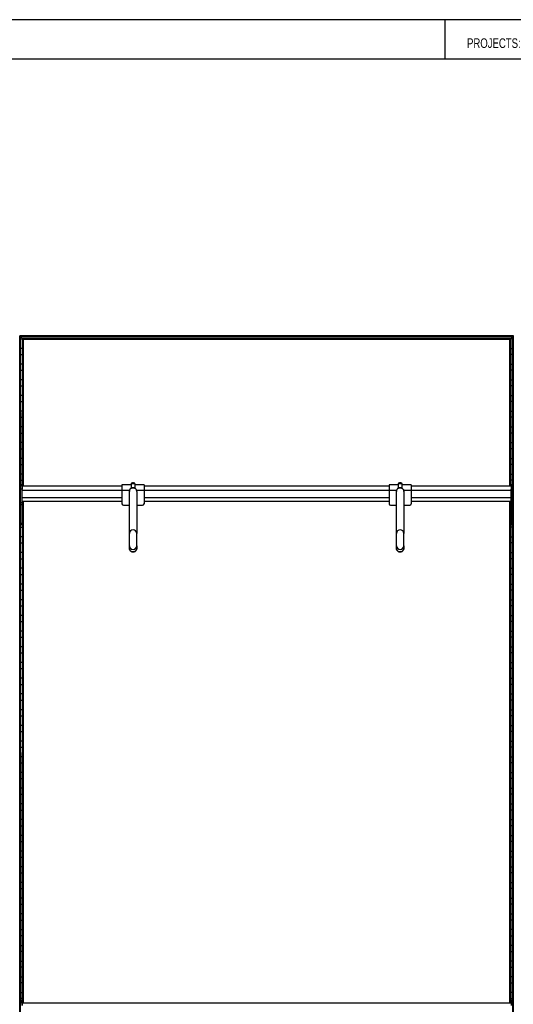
# Model space of a CAD drawing. Header units: millimetres. Extents: x 130 to 5859, y 139 to 4070.
# Tile 3 of 5: x 1668 to 2674, y 2064 to 4070. Entities that reach past the tile are written whole.
import ezdxf

# ---------------------------------------------------------------- set-up
doc = ezdxf.new("R2010")
doc.units = ezdxf.units.MM
doc.header["$LTSCALE"] = 20
doc.layers.add('1轮廓实线层', color=7, linetype='Continuous')
doc.styles.add('SLDTEXTSTYLE1', font='Arial Narrow', dxfattribs={"width": 0.87})

msp = doc.modelspace()

# ---------------------------------------------------------------- linework, layer by layer
at = {"color": 7, "linetype": 'Continuous', "lineweight": 25}
for p, q in [((5806.63, 4070), (130.48, 4070)), ((2534.93, 3990), (2534.93, 4070)), ((130.48, 3990), (5806.63, 3990))]:
    msp.add_line(p, q, dxfattribs=at)
at = {"layer": '1轮廓实线层'}
for p, q in [((2674.22, 3426.29), (1668.48, 3426.29)), ((2673.87, 3425.94), (1668.83, 3425.94)), ((1669.63, 3425.14), (1668.83, 3425.94)), ((1668.83, 1026.64), (1668.83, 3425.94)), ((1668.83, 3425.94), (1669.63, 3425.14)), ((2673.07, 3425.14), (1669.63, 3425.14)), ((1669.63, 3425.14), (1669.63, 1027.44)), ((2672.72, 3424.79), (1669.98, 3424.79)), ((1673.73, 3421.04), (1669.98, 3424.79)), ((1669.98, 1027.79), (1669.98, 3424.79)), ((1673.73, 3421.04), (1669.98, 3424.79)), ((1669.98, 3420.09), (1673.73, 3420.09)), ((2668.97, 3421.04), (1673.73, 3421.04)), ((1673.73, 3421.04), (1673.73, 3119.49)), ((1673.73, 3119.49), (1674.08, 3420.69)), ((2668.62, 3420.69), (1674.08, 3420.69)), ((1674.88, 3419.89), (1674.08, 3420.69)), ((1674.08, 3420.69), (1674.88, 3419.89)), ((2667.82, 3419.89), (1674.88, 3419.89)), ((1674.88, 3419.89), (1675.23, 3119.49)), ((2667.47, 3419.54), (1675.23, 3419.54)), ((1675.93, 3418.84), (1675.23, 3419.54)), ((1675.23, 3119.49), (1675.23, 3419.54)), ((1675.93, 3418.84), (1675.23, 3419.54)), ((1675.93, 3119.49), (1675.93, 3418.84)), ((2666.77, 3418.84), (1675.93, 3418.84)), ((2666.77, 3418.84), (2667.47, 3419.54)), ((2666.77, 3418.84), (2667.47, 3419.54)), ((2666.77, 3119.49), (2666.77, 3418.84)), ((2667.47, 3119.49), (2667.82, 3419.89)), ((2667.47, 3419.54), (2667.47, 3119.49)), ((2667.82, 3419.89), (2668.62, 3420.69)), ((2668.62, 3420.69), (2667.82, 3419.89)), ((2668.62, 3420.69), (2668.97, 3119.49)), ((2668.97, 3421.04), (2672.72, 3424.79)), ((2668.97, 3421.04), (2672.72, 3424.79)), ((2668.97, 3119.49), (2668.97, 3421.04)), ((2672.72, 3420.09), (2668.97, 3420.09)), ((2672.72, 3424.79), (2672.72, 1027.79)), ((2673.07, 3425.14), (2673.87, 3425.94)), ((2673.87, 3425.94), (2673.07, 3425.14)), ((2673.07, 1027.44), (2673.07, 3425.14)), ((2673.87, 3425.94), (2673.87, 1026.64)), ((1673.73, 3400.49), (1669.98, 3400.49)), ((2668.97, 3400.49), (2672.72, 3400.49)), ((1669.98, 3388.09), (1673.73, 3388.09)), ((2672.72, 3388.09), (2668.97, 3388.09)), ((1673.73, 3368.49), (1669.98, 3368.49)), ((1669.98, 3356.09), (1673.73, 3356.09)), ((2668.97, 3368.49), (2672.72, 3368.49)), ((2672.72, 3356.09), (2668.97, 3356.09)), ((1673.73, 3336.49), (1669.98, 3336.49)), ((2668.97, 3336.49), (2672.72, 3336.49)), ((1669.98, 3324.09), (1673.73, 3324.09)), ((2672.72, 3324.09), (2668.97, 3324.09)), ((1673.73, 3304.49), (1669.98, 3304.49)), ((1669.98, 3292.09), (1673.73, 3292.09)), ((2668.97, 3304.49), (2672.72, 3304.49)), ((2672.72, 3292.09), (2668.97, 3292.09)), ((1673.73, 3272.49), (1669.98, 3272.49)), ((2668.97, 3272.49), (2672.72, 3272.49)), ((1669.98, 3260.09), (1673.73, 3260.09)), ((2672.72, 3260.09), (2668.97, 3260.09)), ((1673.73, 3240.49), (1669.98, 3240.49)), ((2668.97, 3240.49), (2672.72, 3240.49)), ((1669.98, 3228.09), (1673.73, 3228.09)), ((2672.72, 3228.09), (2668.97, 3228.09)), ((1673.73, 3208.49), (1669.98, 3208.49)), ((1669.98, 3196.09), (1673.73, 3196.09)), ((2668.97, 3208.49), (2672.72, 3208.49)), ((2672.72, 3196.09), (2668.97, 3196.09)), ((1673.73, 3176.49), (1669.98, 3176.49)), ((2668.97, 3176.49), (2672.72, 3176.49)), ((1669.98, 3164.09), (1673.73, 3164.09)), ((2672.72, 3164.09), (2668.97, 3164.09)), ((1673.73, 3144.49), (1669.98, 3144.49)), ((1669.98, 3132.09), (1673.73, 3132.09)), ((2668.97, 3144.49), (2672.72, 3144.49)), ((2672.72, 3132.09), (2668.97, 3132.09)), ((1670.35, 3112.49), (1669.98, 3112.49)), ((1673.35, 3122.49), (1670.35, 3122.49)), ((1670.35, 3122.49), (1670.35, 3113.49)), ((1673.35, 3113.49), (1670.35, 3113.49)), ((1670.35, 3085.58), (1670.35, 3113.49)), ((1673.35, 3122.49), (1673.35, 3113.49)), ((1673.35, 3085.58), (1673.35, 3113.49)), ((1673.35, 3111.99), (1876.85, 3111.99)), ((1876.85, 3119.49), (1673.73, 3119.49)), ((1895.35, 3122.64), (1876.85, 3122.64)), ((1876.85, 3122.64), (1876.85, 3111.99)), ((1876.85, 3111.99), (1876.85, 3083.99)), ((1876.85, 3111.99), (1892.53, 3111.99)), ((1891.85, 3023.48), (1891.85, 3108.98)), ((1895.35, 3124.21), (1895.35, 3115.52)), ((1903.35, 3115.52), (1903.35, 3124.21)), ((1921.85, 3122.64), (1903.35, 3122.64)), ((1906.18, 3111.99), (1921.85, 3111.99)), ((1906.85, 3108.98), (1906.85, 3023.48)), ((1921.85, 3122.64), (1921.85, 3111.99)), ((2420.85, 3119.49), (1921.85, 3119.49)), ((1921.85, 3111.99), (1921.85, 3083.99)), ((1921.85, 3111.99), (2420.85, 3111.99)), ((2439.35, 3122.64), (2420.85, 3122.64)), ((2420.85, 3122.64), (2420.85, 3111.99)), ((2420.85, 3111.99), (2420.85, 3083.99)), ((2420.85, 3111.99), (2436.53, 3111.99)), ((2435.85, 3023.48), (2435.85, 3108.98)), ((2439.35, 3124.21), (2439.35, 3115.52)), ((2447.35, 3115.52), (2447.35, 3124.21)), ((2465.85, 3122.64), (2447.35, 3122.64)), ((2450.18, 3111.99), (2465.85, 3111.99)), ((2450.85, 3108.98), (2450.85, 3023.48)), ((2465.85, 3122.64), (2465.85, 3111.99)), ((2668.97, 3119.49), (2465.85, 3119.49)), ((2465.85, 3111.99), (2465.85, 3083.99)), ((2465.85, 3111.99), (2669.35, 3111.99)), ((2672.35, 3122.49), (2669.35, 3122.49)), ((2669.35, 3122.49), (2669.35, 3113.49)), ((2672.35, 3113.49), (2669.35, 3113.49)), ((2669.35, 3085.58), (2669.35, 3113.49)), ((2672.35, 3122.49), (2672.35, 3113.49)), ((2672.35, 3085.58), (2672.35, 3113.49)), ((2672.35, 3112.49), (2672.72, 3112.49)), ((1669.98, 3100.09), (1670.35, 3100.09)), ((1673.35, 3096.99), (1876.85, 3096.99)), ((1673.35, 3089.49), (1876.85, 3089.49)), ((1674.08, 3089.49), (1673.73, 2066.77)), ((1673.73, 2066.77), (1674.08, 3089.49)), ((1674.88, 2066.77), (1675.23, 3089.49)), ((1675.23, 3089.49), (1674.88, 2066.77)), ((1675.93, 2066.77), (1675.93, 3089.49)), ((1921.85, 3096.99), (2420.85, 3096.99)), ((1921.85, 3089.49), (2420.85, 3089.49)), ((2465.85, 3096.99), (2669.35, 3096.99)), ((2465.85, 3089.49), (2668.97, 3089.49)), ((2666.77, 2066.77), (2666.77, 3089.49)), ((2667.82, 3089.49), (2667.47, 2066.77)), ((2667.47, 2066.77), (2667.82, 3089.49)), ((2668.62, 2066.77), (2668.97, 3089.49)), ((2668.97, 3089.49), (2668.62, 2066.77)), ((2672.72, 3100.09), (2672.35, 3100.09)), ((1670.35, 3080.49), (1669.98, 3080.49)), ((1673.35, 3085.58), (1670.35, 3085.58)), ((1670.35, 3085.58), (1670.35, 3081.78)), ((1673.35, 3081.78), (1670.35, 3081.78)), ((1670.35, 3043.98), (1670.35, 3081.78)), ((1673.35, 3085.58), (1673.35, 3081.78)), ((1673.35, 3043.98), (1673.35, 3081.78)), ((1673.73, 3080.49), (1673.35, 3080.49)), ((1879.85, 3080.99), (1891.85, 3080.99)), ((1906.85, 3080.99), (1918.85, 3080.99)), ((2423.85, 3080.99), (2435.85, 3080.99)), ((2450.85, 3080.99), (2462.85, 3080.99)), ((2668.97, 3080.49), (2669.35, 3080.49)), ((2672.35, 3085.58), (2669.35, 3085.58)), ((2669.35, 3085.58), (2669.35, 3081.78)), ((2672.35, 3081.78), (2669.35, 3081.78)), ((2669.35, 3043.98), (2669.35, 3081.78)), ((2672.35, 3085.58), (2672.35, 3081.78)), ((2672.35, 3043.98), (2672.35, 3081.78)), ((2672.35, 3080.49), (2672.72, 3080.49)), ((1669.98, 3068.09), (1670.35, 3068.09)), ((1673.35, 3068.09), (1673.73, 3068.09)), ((2669.35, 3068.09), (2668.97, 3068.09)), ((2672.72, 3068.09), (2672.35, 3068.09)), ((1670.35, 3048.49), (1669.98, 3048.49)), ((1669.98, 3036.09), (1673.73, 3036.09)), ((1673.35, 3043.98), (1670.35, 3043.98)), ((1670.35, 3043.98), (1670.35, 3041.09)), ((1673.35, 3041.09), (1670.35, 3041.09)), ((1673.73, 3048.49), (1673.35, 3048.49)), ((1673.35, 3043.98), (1673.35, 3041.09)), ((2668.97, 3048.49), (2669.35, 3048.49)), ((2672.72, 3036.09), (2668.97, 3036.09)), ((2672.35, 3043.98), (2669.35, 3043.98)), ((2669.35, 3043.98), (2669.35, 3041.09)), ((2672.35, 3041.09), (2669.35, 3041.09)), ((2672.35, 3048.49), (2672.72, 3048.49)), ((2672.35, 3043.98), (2672.35, 3041.09)), ((1673.73, 3016.49), (1669.98, 3016.49)), ((1891.85, 2998.5), (1891.85, 3023.48)), ((1906.85, 2998.5), (1906.85, 3023.48)), ((2435.85, 2998.5), (2435.85, 3023.48)), ((2450.85, 2998.5), (2450.85, 3023.48)), ((2668.97, 3016.49), (2672.72, 3016.49)), ((1669.98, 3004.09), (1673.73, 3004.09)), ((1891.85, 2998.43), (1891.85, 2998.5)), ((1891.85, 2993.53), (1891.85, 2998.43)), ((1906.85, 2998.5), (1906.85, 2998.43)), ((1906.85, 2998.43), (1906.85, 2993.53)), ((2435.85, 2998.43), (2435.85, 2998.5)), ((2435.85, 2993.53), (2435.85, 2998.43)), ((2450.85, 2998.5), (2450.85, 2998.43)), ((2450.85, 2998.43), (2450.85, 2993.53)), ((2672.72, 3004.09), (2668.97, 3004.09)), ((1673.73, 2984.49), (1669.98, 2984.49)), ((1669.98, 2972.09), (1673.73, 2972.09)), ((2668.97, 2984.49), (2672.72, 2984.49)), ((2672.72, 2972.09), (2668.97, 2972.09)), ((1673.73, 2952.49), (1669.98, 2952.49)), ((2668.97, 2952.49), (2672.72, 2952.49)), ((1669.98, 2940.09), (1673.73, 2940.09)), ((2672.72, 2940.09), (2668.97, 2940.09)), ((1673.73, 2920.49), (1669.98, 2920.49)), ((2668.97, 2920.49), (2672.72, 2920.49)), ((1669.98, 2908.09), (1673.73, 2908.09)), ((1673.73, 2888.49), (1669.98, 2888.49)), ((2672.72, 2908.09), (2668.97, 2908.09)), ((2668.97, 2888.49), (2672.72, 2888.49)), ((1669.98, 2876.09), (1673.73, 2876.09)), ((2672.72, 2876.09), (2668.97, 2876.09)), ((1673.73, 2856.49), (1669.98, 2856.49)), ((2668.97, 2856.49), (2672.72, 2856.49)), ((1669.98, 2844.09), (1673.73, 2844.09)), ((2672.72, 2844.09), (2668.97, 2844.09)), ((1673.73, 2824.49), (1669.98, 2824.49)), ((1669.98, 2812.09), (1673.73, 2812.09)), ((2668.97, 2824.49), (2672.72, 2824.49)), ((2672.72, 2812.09), (2668.97, 2812.09)), ((1673.73, 2792.49), (1669.98, 2792.49)), ((2668.97, 2792.49), (2672.72, 2792.49)), ((1669.98, 2780.09), (1673.73, 2780.09)), ((2672.72, 2780.09), (2668.97, 2780.09)), ((1673.73, 2760.49), (1669.98, 2760.49)), ((1669.98, 2748.09), (1673.73, 2748.09)), ((2668.97, 2760.49), (2672.72, 2760.49)), ((2672.72, 2748.09), (2668.97, 2748.09)), ((1673.73, 2728.49), (1669.98, 2728.49)), ((2668.97, 2728.49), (2672.72, 2728.49)), ((1669.98, 2716.09), (1673.73, 2716.09)), ((2672.72, 2716.09), (2668.97, 2716.09)), ((1673.73, 2696.49), (1669.98, 2696.49)), ((2668.97, 2696.49), (2672.72, 2696.49)), ((1669.98, 2684.09), (1673.73, 2684.09)), ((2672.72, 2684.09), (2668.97, 2684.09)), ((1673.73, 2664.49), (1669.98, 2664.49)), ((1669.98, 2652.09), (1673.73, 2652.09)), ((2668.97, 2664.49), (2672.72, 2664.49)), ((2672.72, 2652.09), (2668.97, 2652.09)), ((1673.73, 2632.49), (1669.98, 2632.49)), ((2668.97, 2632.49), (2672.72, 2632.49)), ((1669.98, 2620.09), (1673.73, 2620.09)), ((2672.72, 2620.09), (2668.97, 2620.09)), ((1673.73, 2600.49), (1669.98, 2600.49)), ((1669.98, 2588.09), (1673.73, 2588.09)), ((2668.97, 2600.49), (2672.72, 2600.49)), ((2672.72, 2588.09), (2668.97, 2588.09)), ((1673.73, 2568.49), (1669.98, 2568.49)), ((2668.97, 2568.49), (2672.72, 2568.49)), ((1669.98, 2556.09), (1673.73, 2556.09)), ((2672.72, 2556.09), (2668.97, 2556.09)), ((1673.73, 2536.49), (1669.98, 2536.49)), ((2668.97, 2536.49), (2672.72, 2536.49)), ((1669.98, 2524.09), (1673.73, 2524.09)), ((2672.72, 2524.09), (2668.97, 2524.09)), ((1673.73, 2504.49), (1669.98, 2504.49)), ((1669.98, 2492.09), (1673.73, 2492.09)), ((2668.97, 2504.49), (2672.72, 2504.49)), ((2672.72, 2492.09), (2668.97, 2492.09)), ((1673.73, 2472.49), (1669.98, 2472.49)), ((2668.97, 2472.49), (2672.72, 2472.49)), ((1669.98, 2460.09), (1673.73, 2460.09)), ((2672.72, 2460.09), (2668.97, 2460.09)), ((1673.73, 2440.49), (1669.98, 2440.49)), ((1669.98, 2428.09), (1673.73, 2428.09)), ((2668.97, 2440.49), (2672.72, 2440.49)), ((2672.72, 2428.09), (2668.97, 2428.09)), ((1673.73, 2408.49), (1669.98, 2408.49)), ((2668.97, 2408.49), (2672.72, 2408.49)), ((1669.98, 2396.09), (1673.73, 2396.09)), ((2672.72, 2396.09), (2668.97, 2396.09)), ((1673.73, 2376.49), (1669.98, 2376.49)), ((2668.97, 2376.49), (2672.72, 2376.49)), ((1669.98, 2364.09), (1673.73, 2364.09)), ((2672.72, 2364.09), (2668.97, 2364.09)), ((1673.73, 2344.49), (1669.98, 2344.49)), ((1669.98, 2332.09), (1673.73, 2332.09)), ((2668.97, 2344.49), (2672.72, 2344.49)), ((2672.72, 2332.09), (2668.97, 2332.09)), ((1673.73, 2312.49), (1669.98, 2312.49)), ((2668.97, 2312.49), (2672.72, 2312.49)), ((1669.98, 2300.09), (1673.73, 2300.09)), ((2672.72, 2300.09), (2668.97, 2300.09)), ((1673.73, 2280.49), (1669.98, 2280.49)), ((1669.98, 2268.09), (1673.73, 2268.09)), ((2668.97, 2280.49), (2672.72, 2280.49)), ((2672.72, 2268.09), (2668.97, 2268.09)), ((1673.73, 2248.49), (1669.98, 2248.49)), ((2668.97, 2248.49), (2672.72, 2248.49)), ((1669.98, 2236.09), (1673.73, 2236.09)), ((2672.72, 2236.09), (2668.97, 2236.09)), ((1669.98, 2216.49), (1673.73, 2216.49)), ((2672.72, 2216.49), (2668.97, 2216.49)), ((1673.73, 2204.09), (1669.98, 2204.09)), ((2668.97, 2204.09), (2672.72, 2204.09)), ((1669.98, 2184.49), (1673.73, 2184.49)), ((1673.73, 2172.09), (1669.98, 2172.09)), ((2672.72, 2184.49), (2668.97, 2184.49)), ((2668.97, 2172.09), (2672.72, 2172.09)), ((1669.98, 2152.49), (1673.73, 2152.49)), ((2672.72, 2152.49), (2668.97, 2152.49)), ((1673.73, 2140.09), (1669.98, 2140.09)), ((2668.97, 2140.09), (2672.72, 2140.09)), ((1669.98, 2120.49), (1673.73, 2120.49)), ((1673.73, 2108.09), (1669.98, 2108.09)), ((2672.72, 2120.49), (2668.97, 2120.49)), ((2668.97, 2108.09), (2672.72, 2108.09)), ((1669.98, 2088.49), (1673.73, 2088.49)), ((2672.72, 2088.49), (2668.97, 2088.49)), ((1673.73, 2076.09), (1669.98, 2076.09)), ((1673.35, 2071.8), (1670.35, 2071.8)), ((1670.35, 2071.8), (1670.35, 2061.97)), ((1673.35, 2071.8), (1673.35, 2061.97)), ((2669.35, 2066.77), (1673.73, 2066.77)), ((2668.97, 2076.09), (2672.72, 2076.09)), ((2672.35, 2071.8), (2669.35, 2071.8)), ((2669.35, 2071.8), (2669.35, 2061.97)), ((2672.35, 2071.8), (2672.35, 2061.97))]:
    msp.add_line(p, q, dxfattribs=at)
for centre, radius, start, end in [((1898.21, 3099.6), 24.78, 87.36619, 96.63138), ((1900.49, 3099.6), 24.78, 83.36862, 92.63381), ((2442.21, 3099.6), 24.78, 87.36619, 96.63138), ((2444.49, 3099.6), 24.78, 83.36862, 92.63381), ((1879.85, 3083.99), 3, 180, 270), ((1918.85, 3083.99), 3, 270, 0), ((2423.85, 3083.99), 3, 180, 270), ((2462.85, 3083.99), 3, 270, 0), ((1899.35, 3023.48), 7.5, 0.02615, 179.97385), ((2443.35, 3023.48), 7.5, 0.02615, 179.97385), ((1899.35, 2998.5), 7.5, 180.02615, 359.97385), ((1899.35, 2998.43), 7.5, 180.02615, 359.97385), ((1899.35, 2998.43), 7.5, 180.02615, 359.97385), ((2443.35, 2998.5), 7.5, 180.02615, 359.97385), ((2443.35, 2998.43), 7.5, 180.02615, 359.97385), ((2443.35, 2998.43), 7.5, 180.02615, 359.97385)]:
    msp.add_arc(centre, radius, start, end, dxfattribs=at)
for points, knots in [([(1668.83, 3425.94), (1668.79, 3425.98), (1668.75, 3426.03), (1668.66, 3426.11), (1668.62, 3426.16), (1668.55, 3426.22), (1668.52, 3426.25), (1668.49, 3426.28), (1668.48, 3426.29), (1668.48, 3426.29)], [0, 0, 0, 0, 0.25, 0.25, 0.5, 0.5, 0.75, 0.75, 1, 1, 1, 1]), ([(1668.83, 3425.94), (1668.79, 3425.98), (1668.75, 3426.03), (1668.66, 3426.11), (1668.62, 3426.16), (1668.55, 3426.22), (1668.52, 3426.25), (1668.49, 3426.28), (1668.48, 3426.29), (1668.48, 3426.29)], [0, 0, 0, 0, 0.25, 0.25, 0.5, 0.5, 0.75, 0.75, 1, 1, 1, 1]), ([(1669.98, 3424.79), (1669.98, 3424.79), (1669.97, 3424.8), (1669.94, 3424.83), (1669.91, 3424.86), (1669.85, 3424.93), (1669.8, 3424.97), (1669.72, 3425.06), (1669.67, 3425.1), (1669.63, 3425.14)], [0, 0, 0, 0, 0.25, 0.25, 0.5, 0.5, 0.75, 0.75, 1, 1, 1, 1]), ([(1669.98, 3424.79), (1669.98, 3424.79), (1669.97, 3424.8), (1669.94, 3424.83), (1669.91, 3424.86), (1669.85, 3424.93), (1669.8, 3424.97), (1669.72, 3425.06), (1669.67, 3425.1), (1669.63, 3425.14)], [0, 0, 0, 0, 0.25, 0.25, 0.5, 0.5, 0.75, 0.75, 1, 1, 1, 1]), ([(1674.08, 3420.69), (1674.04, 3420.73), (1674, 3420.78), (1673.91, 3420.86), (1673.87, 3420.91), (1673.8, 3420.97), (1673.77, 3421), (1673.74, 3421.03), (1673.73, 3421.04), (1673.73, 3421.04)], [0, 0, 0, 0, 0.25, 0.25, 0.5, 0.5, 0.75, 0.75, 1, 1, 1, 1]), ([(1674.08, 3420.69), (1674.04, 3420.73), (1674, 3420.78), (1673.91, 3420.86), (1673.87, 3420.91), (1673.8, 3420.97), (1673.77, 3421), (1673.74, 3421.03), (1673.73, 3421.04), (1673.73, 3421.04)], [0, 0, 0, 0, 0.25, 0.25, 0.5, 0.5, 0.75, 0.75, 1, 1, 1, 1]), ([(1675.23, 3419.54), (1675.23, 3419.54), (1675.22, 3419.55), (1675.19, 3419.58), (1675.16, 3419.61), (1675.1, 3419.68), (1675.05, 3419.72), (1674.97, 3419.81), (1674.92, 3419.85), (1674.88, 3419.89)], [0, 0, 0, 0, 0.25, 0.25, 0.5, 0.5, 0.75, 0.75, 1, 1, 1, 1]), ([(1675.23, 3419.54), (1675.23, 3419.54), (1675.22, 3419.55), (1675.19, 3419.58), (1675.16, 3419.61), (1675.1, 3419.68), (1675.05, 3419.72), (1674.97, 3419.81), (1674.92, 3419.85), (1674.88, 3419.89)], [0, 0, 0, 0, 0.25, 0.25, 0.5, 0.5, 0.75, 0.75, 1, 1, 1, 1]), ([(2667.47, 3419.54), (2667.47, 3419.54), (2667.48, 3419.55), (2667.51, 3419.58), (2667.54, 3419.61), (2667.61, 3419.68), (2667.65, 3419.72), (2667.74, 3419.81), (2667.78, 3419.85), (2667.82, 3419.89)], [0, 0, 0, 0, 0.25, 0.25, 0.5, 0.5, 0.75, 0.75, 1, 1, 1, 1]), ([(2667.47, 3419.54), (2667.47, 3419.54), (2667.48, 3419.55), (2667.51, 3419.58), (2667.54, 3419.61), (2667.61, 3419.68), (2667.65, 3419.72), (2667.74, 3419.81), (2667.78, 3419.85), (2667.82, 3419.89)], [0, 0, 0, 0, 0.25, 0.25, 0.5, 0.5, 0.75, 0.75, 1, 1, 1, 1]), ([(2668.62, 3420.69), (2668.66, 3420.73), (2668.71, 3420.78), (2668.79, 3420.86), (2668.84, 3420.91), (2668.9, 3420.97), (2668.93, 3421), (2668.96, 3421.03), (2668.97, 3421.04), (2668.97, 3421.04)], [0, 0, 0, 0, 0.25, 0.25, 0.5, 0.5, 0.75, 0.75, 1, 1, 1, 1]), ([(2668.62, 3420.69), (2668.66, 3420.73), (2668.71, 3420.78), (2668.79, 3420.86), (2668.84, 3420.91), (2668.9, 3420.97), (2668.93, 3421), (2668.96, 3421.03), (2668.97, 3421.04), (2668.97, 3421.04)], [0, 0, 0, 0, 0.25, 0.25, 0.5, 0.5, 0.75, 0.75, 1, 1, 1, 1]), ([(2672.72, 3424.79), (2672.72, 3424.79), (2672.73, 3424.8), (2672.76, 3424.83), (2672.79, 3424.86), (2672.86, 3424.93), (2672.9, 3424.97), (2672.99, 3425.06), (2673.03, 3425.1), (2673.07, 3425.14)], [0, 0, 0, 0, 0.25, 0.25, 0.5, 0.5, 0.75, 0.75, 1, 1, 1, 1]), ([(2672.72, 3424.79), (2672.72, 3424.79), (2672.73, 3424.8), (2672.76, 3424.83), (2672.79, 3424.86), (2672.86, 3424.93), (2672.9, 3424.97), (2672.99, 3425.06), (2673.03, 3425.1), (2673.07, 3425.14)], [0, 0, 0, 0, 0.25, 0.25, 0.5, 0.5, 0.75, 0.75, 1, 1, 1, 1]), ([(1891.85, 3108.98), (1891.91, 3109.69), (1892.02, 3111.14), (1892.94, 3113.21), (1894.33, 3114.88), (1896, 3115.99), (1897.66, 3116.62), (1898.81, 3116.7), (1899.35, 3116.74)], [0, 0, 0, 0, 0.2043541, 0.4157119, 0.616815, 0.7593317, 0.8862285, 1, 1, 1, 1]), ([(1899.35, 3116.74), (1898.65, 3116.68), (1897.14, 3116.54), (1895.08, 3115.49), (1893.3, 3113.79), (1892.08, 3111.53), (1891.93, 3109.82), (1891.85, 3108.98)], [0, 0, 0, 0, 0.1467542, 0.3161257, 0.5102478, 0.7577933, 1, 1, 1, 1]), ([(1899.35, 3126.28), (1899.21, 3126.28), (1898.8, 3126.28), (1898.15, 3126.27), (1897.58, 3126.25), (1897.28, 3126.23), (1896.99, 3126.19), (1896.65, 3126.1), (1896.21, 3125.88), (1895.75, 3125.47), (1895.41, 3124.86), (1895.38, 3124.42), (1895.35, 3124.21)], [0, 0, 0, 0, 0.072577, 0.2093483, 0.3527297, 0.4649631, 0.5197884, 0.5775029, 0.6526309, 0.7744414, 0.8909274, 1, 1, 1, 1]), ([(1903.35, 3124.21), (1903.32, 3124.46), (1903.28, 3124.91), (1902.96, 3125.44), (1902.6, 3125.79), (1902.25, 3126.01), (1901.93, 3126.13), (1901.7, 3126.19), (1901.52, 3126.21), (1901.28, 3126.24), (1900.89, 3126.26), (1900.19, 3126.27), (1899.64, 3126.28), (1899.35, 3126.28)], [0, 0, 0, 0, 0.12522924, 0.226683, 0.31140855, 0.38332744, 0.44271409, 0.48720589, 0.52382156, 0.57759823, 0.71744009, 0.8542411, 1, 1, 1, 1]), ([(1899.35, 3116.74), (1900.05, 3116.68), (1901.56, 3116.54), (1903.63, 3115.49), (1905.41, 3113.79), (1906.62, 3111.53), (1906.78, 3109.82), (1906.85, 3108.98)], [0, 0, 0, 0, 0.1467542, 0.3161257, 0.5102478, 0.7577933, 1, 1, 1, 1]), ([(1906.85, 3108.98), (1906.8, 3109.69), (1906.69, 3111.14), (1905.77, 3113.21), (1904.37, 3114.88), (1902.7, 3115.99), (1901.05, 3116.62), (1899.9, 3116.7), (1899.35, 3116.74)], [0, 0, 0, 0, 0.2043541, 0.4157119, 0.616815, 0.7593317, 0.8862285, 1, 1, 1, 1]), ([(2435.85, 3108.98), (2435.91, 3109.69), (2436.02, 3111.14), (2436.94, 3113.21), (2438.33, 3114.88), (2440, 3115.99), (2441.66, 3116.62), (2442.81, 3116.7), (2443.35, 3116.74)], [0, 0, 0, 0, 0.2043541, 0.4157119, 0.616815, 0.7593317, 0.8862285, 1, 1, 1, 1]), ([(2443.35, 3116.74), (2442.65, 3116.68), (2441.14, 3116.54), (2439.08, 3115.49), (2437.3, 3113.79), (2436.08, 3111.53), (2435.93, 3109.82), (2435.85, 3108.98)], [0, 0, 0, 0, 0.1467542, 0.3161257, 0.5102478, 0.7577933, 1, 1, 1, 1]), ([(2443.35, 3126.28), (2443.21, 3126.28), (2442.8, 3126.28), (2442.15, 3126.27), (2441.58, 3126.25), (2441.28, 3126.23), (2440.99, 3126.19), (2440.65, 3126.1), (2440.21, 3125.88), (2439.75, 3125.47), (2439.41, 3124.86), (2439.38, 3124.42), (2439.35, 3124.21)], [0, 0, 0, 0, 0.072577, 0.2093483, 0.3527297, 0.4649631, 0.5197884, 0.5775029, 0.6526309, 0.7744414, 0.8909274, 1, 1, 1, 1]), ([(2447.35, 3124.21), (2447.32, 3124.46), (2447.28, 3124.91), (2446.96, 3125.44), (2446.6, 3125.79), (2446.25, 3126.01), (2445.93, 3126.13), (2445.7, 3126.19), (2445.52, 3126.21), (2445.28, 3126.24), (2444.89, 3126.26), (2444.19, 3126.27), (2443.64, 3126.28), (2443.35, 3126.28)], [0, 0, 0, 0, 0.12522924, 0.226683, 0.31140855, 0.38332744, 0.44271409, 0.48720589, 0.52382156, 0.57759823, 0.71744009, 0.8542411, 1, 1, 1, 1]), ([(2443.35, 3116.74), (2444.05, 3116.68), (2445.56, 3116.54), (2447.63, 3115.49), (2449.41, 3113.79), (2450.62, 3111.53), (2450.78, 3109.82), (2450.85, 3108.98)], [0, 0, 0, 0, 0.1467542, 0.3161257, 0.5102478, 0.7577933, 1, 1, 1, 1]), ([(2450.85, 3108.98), (2450.8, 3109.69), (2450.69, 3111.14), (2449.77, 3113.21), (2448.37, 3114.88), (2446.7, 3115.99), (2445.05, 3116.62), (2443.9, 3116.7), (2443.35, 3116.74)], [0, 0, 0, 0, 0.2043541, 0.4157119, 0.616815, 0.7593317, 0.8862285, 1, 1, 1, 1]), ([(1899.35, 2985.77), (1898.65, 2985.83), (1897.14, 2985.96), (1895.08, 2987.02), (1893.3, 2988.72), (1892.08, 2990.98), (1891.93, 2992.68), (1891.85, 2993.53)], [0, 0, 0, 0, 0.1467542, 0.3161257, 0.5102478, 0.7577933, 1, 1, 1, 1]), ([(1891.85, 2993.53), (1891.91, 2992.81), (1892.02, 2991.36), (1892.94, 2989.3), (1894.33, 2987.62), (1896, 2986.51), (1897.66, 2985.88), (1898.81, 2985.81), (1899.35, 2985.77)], [0, 0, 0, 0, 0.2043541, 0.4157119, 0.616815, 0.7593317, 0.8862285, 1, 1, 1, 1]), ([(1906.85, 2993.53), (1906.8, 2992.81), (1906.69, 2991.36), (1905.77, 2989.3), (1904.37, 2987.62), (1902.7, 2986.51), (1901.05, 2985.88), (1899.9, 2985.81), (1899.35, 2985.77)], [0, 0, 0, 0, 0.2043541, 0.4157119, 0.616815, 0.7593317, 0.8862285, 1, 1, 1, 1]), ([(1899.35, 2985.77), (1900.05, 2985.83), (1901.56, 2985.96), (1903.63, 2987.02), (1905.41, 2988.72), (1906.62, 2990.98), (1906.78, 2992.68), (1906.85, 2993.53)], [0, 0, 0, 0, 0.1467542, 0.3161257, 0.5102478, 0.7577933, 1, 1, 1, 1]), ([(2443.35, 2985.77), (2442.65, 2985.83), (2441.14, 2985.96), (2439.08, 2987.02), (2437.3, 2988.72), (2436.08, 2990.98), (2435.93, 2992.68), (2435.85, 2993.53)], [0, 0, 0, 0, 0.1467542, 0.3161257, 0.5102478, 0.7577933, 1, 1, 1, 1]), ([(2435.85, 2993.53), (2435.91, 2992.81), (2436.02, 2991.36), (2436.94, 2989.3), (2438.33, 2987.62), (2440, 2986.51), (2441.66, 2985.88), (2442.81, 2985.81), (2443.35, 2985.77)], [0, 0, 0, 0, 0.2043541, 0.4157119, 0.616815, 0.7593317, 0.8862285, 1, 1, 1, 1]), ([(2450.85, 2993.53), (2450.8, 2992.81), (2450.69, 2991.36), (2449.77, 2989.3), (2448.37, 2987.62), (2446.7, 2986.51), (2445.05, 2985.88), (2443.9, 2985.81), (2443.35, 2985.77)], [0, 0, 0, 0, 0.2043541, 0.4157119, 0.616815, 0.7593317, 0.8862285, 1, 1, 1, 1]), ([(2443.35, 2985.77), (2444.05, 2985.83), (2445.56, 2985.96), (2447.63, 2987.02), (2449.41, 2988.72), (2450.62, 2990.98), (2450.78, 2992.68), (2450.85, 2993.53)], [0, 0, 0, 0, 0.1467542, 0.3161257, 0.5102478, 0.7577933, 1, 1, 1, 1])]:
    msp.add_open_spline(points, degree=3, knots=knots, dxfattribs=at)

# ---------------------------------------------------------------- texts
at = {"color": 7, "linetype": 'Continuous', "lineweight": 18, "insert": (2579.58, 4032.01), "char_height": 19.55, "attachment_point": 1, "style": 'SLDTEXTSTYLE1'}
msp.add_mtext('PROJECTS:', dxfattribs=at)

doc.saveas('drawing.dxf')
